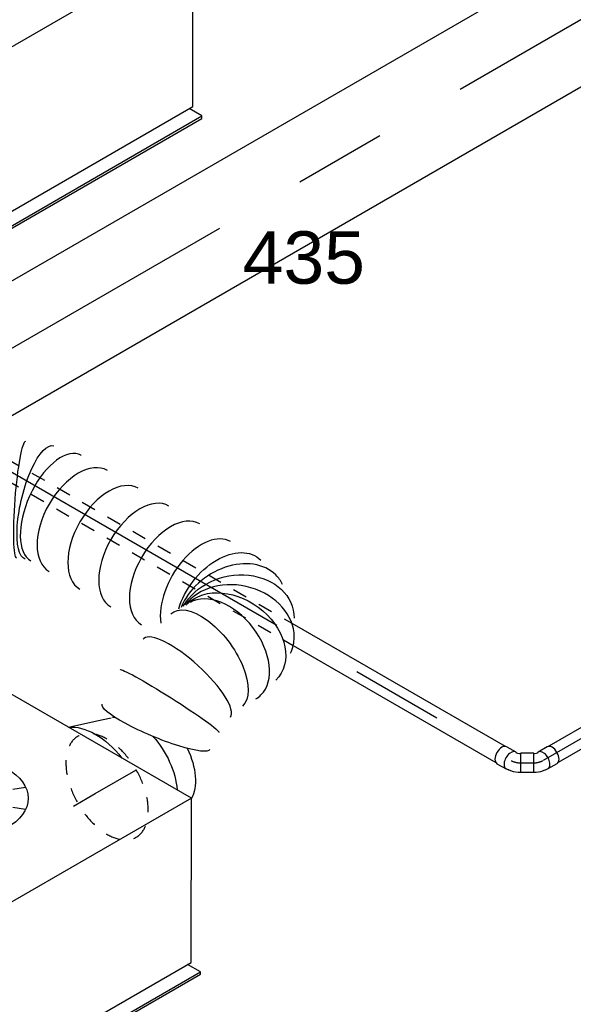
# Model space of a CAD drawing. Extents: x -138812 to 250702, y -18987 to 104055.
# Tile 30 of 193: x 22129 to 23080, y 24532 to 26222. Entities that reach past the tile are written whole.
import ezdxf
from ezdxf.enums import TextEntityAlignment as Align

# ---------------------------------------------------------------- set-up
doc = ezdxf.new("R2010")
doc.units = 0
doc.header["$LTSCALE"] = 50
doc.linetypes.add('CENTER2', pattern=[28.575, 19.05, -3.175, 3.175, -3.175])
doc.linetypes.add('STREEPJES', pattern=[0.1, 0.05, -0.05])
doc.layers.get('0').update_dxf_attribs({"linetype": 'CONTINUOUS'})
for name, color, linetype in [('WL524---_D', 153, 'CONTINUOUS'), ('WL524---_HARTLIJN', 8, 'CONTINUOUS'), ('WL570---_RETOUR_RST', 2, 'CONTINUOUS'), ('WL570---_RETOUR_RST_HL', 1, 'CONTINUOUS'), ('WL570---_TOEVOER', 3, 'CONTINUOUS'), ('WL570---_TOEVOER_HL', 8, 'CONTINUOUS'), ('WL570---_TOEVOER_RST', 2, 'CONTINUOUS'), ('WL570---_TOEVOER_RST_HL', 1, 'CONTINUOUS'), ('WM570---_RETOUR_RST_PR', 1, 'CONTINUOUS'), ('WM570---_TOEVOER_PR', 1, 'CONTINUOUS'), ('WM570---_TOEVOER_RST_PR', 1, 'CONTINUOUS')]:
    doc.layers.add(name, color=color, linetype=linetype)
doc.styles.add('BURO-018', font='ARIAL.TTF', dxfattribs={"height": 90})

# ---------------------------------------------------------------- blocks, each defined once
blk = doc.blocks.new('*U743')
at = {"color": 0, "ltscale": 10}
for p, q in [((15.9, 16, -2761.8), (107.6, 16, -2761.8)), ((15.9, -16, -2761.8), (107.6, -16, -2761.8))]:
    blk.add_line(p, q, dxfattribs=at)
at = {"layer": 'WL524---_HARTLIJN', "linetype": 'CENTER2'}
blk.add_line((0, 0, -2761.8), (128.5, 0, -2761.8), dxfattribs=at)
at = {"layer": 'WL524---_D', "color": 1, "style": 'BURO-018'}
blk.add_attdef('POSNR', text='', height=90, dxfattribs=at).set_placement((0, 0), align=Align.MIDDLE)
blk = doc.blocks.new('*U744')
at = {"color": 0, "ltscale": 10}
for p, q in [((15, 16, -1850.9), (108, 16, -1850.9)), ((339, 16, -1850.9), (357.7, 16, -1850.9)), ((977.8, 16, -1850.9), (1395.8, 16, -1850.9)), ((15, -16, -1850.9), (89.5, -16, -1850.9)), ((320.5, -16, -1850.9), (324.8, -16, -1850.9)), ((994.4, -16, -1850.9), (1395.8, -16, -1850.9))]:
    blk.add_line(p, q, dxfattribs=at)
at = {"color": 8, "linetype": 'STREEPJES', "ltscale": 10}
for p, q in [((108, 16, -1850.9), (339, 16, -1850.9)), ((357.7, 16, -1850.9), (977.8, 16, -1850.9)), ((89.5, -16, -1850.9), (320.5, -16, -1850.9)), ((324.8, -16, -1850.9), (994.4, -16, -1850.9))]:
    blk.add_line(p, q, dxfattribs=at)
at = {"layer": 'WL524---_HARTLIJN', "linetype": 'CENTER2'}
blk.add_line((0, 0, -1850.9), (1416.7, 0, -1850.9), dxfattribs=at)
at = {"layer": 'WL524---_D', "color": 1, "style": 'BURO-018'}
blk.add_attdef('POSNR', text='', height=90, dxfattribs=at).set_placement((0, 0), align=Align.MIDDLE)
blk = doc.blocks.new('*U745')
at = {"color": 0, "ltscale": 10}
for p, q in [((-4.4, 16.5, -2858.5), (-1.5, 17.6, -2858.5)), ((-1.5, 17.6, -2858.5), (0, 18.5, -2858.5)), ((0.3, 19.5, -2858.5), (0, 18.5, -2858.5)), ((19.3, 30.5, -2858.5), (0.3, 19.5, -2858.5)), ((17.1, -9.5, -2858.5), (0.3, 19.5, -2858.5)), ((36.1, 1.5, -2858.5), (19.3, 30.5, -2858.5)), ((-26.1, 16.8, -2858.5), (-8.2, 16.8, -2858.5)), ((-7.5, 16, -2858.5), (-6.7, 16, -2858.5)), ((-6.7, 16, -2858.5), (-4.4, 16.5, -2858.5)), ((36.1, 1.5, -2858.5), (17.1, -9.5, -2858.5)), ((-26.1, -16.8, -2858.5), (-8.2, -16.8, -2858.5)), ((-7.5, -16, -2858.5), (-3.9, -16, -2858.5)), ((-3.1, -15.9, -2858.5), (-3.9, -16, -2858.5)), ((-3.1, -15.9, -2858.5), (4.5, -14.4, -2858.5)), ((4.5, -14.4, -2858.5), (4.8, -14.3, -2858.5)), ((4.8, -14.3, -2858.5), (12.4, -11.3, -2858.5)), ((12.4, -11.3, -2858.5), (16, -9.3, -2858.5)), ((17.1, -9.5, -2858.5), (16, -9.3, -2858.5))]:
    blk.add_line(p, q, dxfattribs=at)
for centre, start_param, end_param in [((-8.2, 0, -2858.5), 2.879075, 6.59303), ((-26.1, 0, -2858.5), 3.141593, 6.283185)]:
    blk.add_ellipse(centre, major_axis=(0, -16.8), ratio=0.57735, start_param=start_param, end_param=end_param, dxfattribs=at)
at = {"layer": 'WL524---_HARTLIJN', "linetype": 'CENTER2'}
blk.add_ellipse((1.6, 15.7, -2858.5), major_axis=(19.2, 11.1), ratio=0.57735, start_param=3.926991, end_param=4.712389, dxfattribs=at)
at = {"layer": 'WL524---_D', "color": 1, "style": 'BURO-018'}
blk.add_attdef('POSNR', text='', height=90, dxfattribs=at).set_placement((0, 0), align=Align.MIDDLE)
blk = doc.blocks.new('*U746')
at = {"color": 0, "ltscale": 10}
for p, q in [((-4.4, 16.5, -2858.5), (-2.2, 17.2, -2858.5)), ((-2.2, 17.2, -2858.5), (-1.5, 17.6, -2858.5)), ((14.2, 27.6, -2858.5), (-1.3, 18.6, -2858.5)), ((-9, 16, -2858.5), (-7.5, 16, -2858.5)), ((-7.5, 16, -2858.5), (-4.4, 16.5, -2858.5)), ((-9, -16, -2858.5), (-5.1, -16, -2858.5)), ((-5, -16, -2858.5), (3, -14.8, -2858.5)), ((3.3, -14.7, -2858.5), (3, -14.8, -2858.5)), ((3.3, -14.7, -2858.5), (10.7, -12.2, -2858.5)), ((10.7, -12.2, -2858.5), (11.4, -11.9, -2858.5)), ((11.4, -11.9, -2858.5), (14.5, -10.1, -2858.5)), ((31, -1.5, -2858.5), (15.5, -10.5, -2858.5))]:
    blk.add_line(p, q, dxfattribs=at)
for centre, start_param, end_param in [((7.1, 4.1, -2858.5), 2.831748, 6.545703), ((22.6, 13.1, -2858.5), 3.141593, 6.283185)]:
    blk.add_ellipse(centre, major_axis=(-8.4, 14.5), ratio=0.57735, start_param=start_param, end_param=end_param, dxfattribs=at)
at = {"layer": 'WL524---_HARTLIJN', "linetype": 'CENTER2'}
blk.add_line((-31, 0, -2858.5), (-9.2, 0, -2858.5), dxfattribs=at)
blk.add_ellipse((-9.2, 12.8, -2858.5), major_axis=(22.2, 0), ratio=0.57735, start_param=4.712389, end_param=5.497787, dxfattribs=at)
at = {"layer": 'WL524---_D', "color": 1, "style": 'BURO-018'}
blk.add_attdef('POSNR', text='', height=90, dxfattribs=at).set_placement((0, 0), align=Align.MIDDLE)
blk = doc.blocks.new('*U965')
at = {"color": 0, "ltscale": 10}
for p, q in [((-276.4, 331.6, -3211.3), (-417.2, 87.7, -3211.3)), ((191.5, 331.6, -3211.3), (-276.4, 331.6, -3211.3)), ((-42.5, -73.5, -3211.3), (-276.4, 331.6, -3211.3)), ((425.4, -73.5, -3211.3), (191.5, 331.6, -3211.3)), ((-417.2, 87.7, -3211.3), (-183.3, -317.5, -3211.3)), ((-440.9, 77.8, -3211.3), (-438.9, 81.3, -3211.3)), ((-440.9, 77.8, -3211.3), (-198, -342.9, -3211.3)), ((-413.6, 81.3, -3211.3), (-438.9, 81.3, -3211.3)), ((-438.9, 81.3, -3211.3), (-196, -339.4, -3211.3)), ((-183.3, -317.5, -3211.3), (-42.5, -73.5, -3211.3)), ((425.4, -73.5, -3211.3), (-42.5, -73.5, -3211.3)), ((284.5, -317.5, -3211.3), (425.4, -73.5, -3211.3)), ((-183.3, -317.5, -3211.3), (284.5, -317.5, -3211.3)), ((289.9, -339.4, -3211.3), (277.2, -317.5, -3211.3)), ((-196, -339.4, -3211.3), (-198, -342.9, -3211.3)), ((-198, -342.9, -3211.3), (287.8, -342.9, -3211.3)), ((-196, -339.4, -3211.3), (289.9, -339.4, -3211.3)), ((287.8, -342.9, -3211.3), (289.9, -339.4, -3211.3))]:
    blk.add_line(p, q, dxfattribs=at)
at = {"color": 8, "linetype": 'STREEPJES', "ltscale": 10}
for q in [(-20.7, 205.6, -3211.3), (23.5, 217.4, -3211.3), (81.3, 205.6, -3211.3), (-39.4, 173.2, -3211.3), (137.4, 173.2, -3211.3), (-27.6, 129, -3211.3), (11.6, 84.9, -3211.3), (67.7, 52.5, -3211.3), (125.5, 40.7, -3211.3), (169.7, 52.5, -3211.3), (188.4, 84.9, -3211.3), (176.6, 129, -3211.3)]:
    blk.add_line((74.5, 129, -3211.3), q, dxfattribs=at)
at = {"color": 0, "ltscale": 10}
blk.add_ellipse((74.5, 129, -3211.3), major_axis=(108.3, -62.5), ratio=0.57735, dxfattribs=at)
at = {"layer": 'WL570---_TOEVOER_RST_HL', "linetype": 'CENTER2'}
blk.add_circle((0, 0, -3211.3), 0.075, dxfattribs=at)
at = {"layer": 'WL570---_TOEVOER_RST', "color": 1, "style": 'BURO-018'}
for tag in ['MC', 'Q']:
    blk.add_attdef(tag, text='', height=90, dxfattribs=at).set_placement((0, 0), align=Align.MIDDLE)
at = {"layer": 'WM570---_TOEVOER_RST_PR', "color": 1, "style": 'BURO-018'}
blk.add_attdef('POSNR', text='', height=90, dxfattribs=at).set_placement((0, 0), align=Align.MIDDLE)
blk = doc.blocks.new('*U968')
at = {"color": 0, "ltscale": 10}
for p, q in [((-276.4, 331.6, -1133.8), (-417.2, 87.7, -1133.8)), ((191.5, 331.6, -1133.8), (-276.4, 331.6, -1133.8)), ((-42.5, -73.5, -1133.8), (-276.4, 331.6, -1133.8)), ((425.4, -73.5, -1133.8), (191.5, 331.6, -1133.8)), ((-417.2, 87.7, -1133.8), (-183.3, -317.5, -1133.8)), ((-440.9, 77.8, -1133.8), (-438.9, 81.3, -1133.8)), ((-440.9, 77.8, -1133.8), (-198, -342.9, -1133.8)), ((-413.6, 81.3, -1133.8), (-438.9, 81.3, -1133.8)), ((-438.9, 81.3, -1133.8), (-196, -339.4, -1133.8)), ((-183.3, -317.5, -1133.8), (-42.5, -73.5, -1133.8)), ((425.4, -73.5, -1133.8), (-42.5, -73.5, -1133.8)), ((284.5, -317.5, -1133.8), (425.4, -73.5, -1133.8)), ((-183.3, -317.5, -1133.8), (284.5, -317.5, -1133.8)), ((289.9, -339.4, -1133.8), (277.2, -317.5, -1133.8)), ((-196, -339.4, -1133.8), (-198, -342.9, -1133.8)), ((-198, -342.9, -1133.8), (287.8, -342.9, -1133.8)), ((-196, -339.4, -1133.8), (289.9, -339.4, -1133.8)), ((287.8, -342.9, -1133.8), (289.9, -339.4, -1133.8))]:
    blk.add_line(p, q, dxfattribs=at)
at = {"color": 8, "linetype": 'STREEPJES', "ltscale": 10}
for q in [(-20.7, 205.6, -1133.8), (23.5, 217.4, -1133.8), (81.3, 205.6, -1133.8), (-39.4, 173.2, -1133.8), (137.4, 173.2, -1133.8), (-27.6, 129, -1133.8), (11.6, 84.9, -1133.8), (67.7, 52.5, -1133.8), (125.5, 40.7, -1133.8), (169.7, 52.5, -1133.8), (188.4, 84.9, -1133.8), (176.6, 129, -1133.8)]:
    blk.add_line((74.5, 129, -1133.8), q, dxfattribs=at)
at = {"color": 0, "ltscale": 10}
blk.add_ellipse((74.5, 129, -1133.8), major_axis=(108.3, -62.5), ratio=0.57735, dxfattribs=at)
at = {"layer": 'WL570---_RETOUR_RST_HL', "linetype": 'CENTER2'}
blk.add_circle((0, 0, -1133.8), 0.075, dxfattribs=at)
at = {"layer": 'WL570---_RETOUR_RST', "color": 1, "style": 'BURO-018'}
for tag in ['MC', 'Q']:
    blk.add_attdef(tag, text='', height=90, dxfattribs=at).set_placement((0, 0), align=Align.MIDDLE)
at = {"layer": 'WM570---_RETOUR_RST_PR', "color": 1, "style": 'BURO-018'}
blk.add_attdef('POSNR', text='', height=90, dxfattribs=at).set_placement((0, 0), align=Align.MIDDLE)
blk = doc.blocks.new('*U1055')
at = {"color": 0, "ltscale": 10}
for p, q in [((0, 100, -2580.1), (1826.8, 100, -2580.1)), ((306.3, -100, -2580.1), (315, -100, -2580.1)), ((350.4, -100, -2580.1), (1826.8, -100, -2580.1))]:
    blk.add_line(p, q, dxfattribs=at)
at = {"color": 8, "linetype": 'STREEPJES', "ltscale": 10}
for p, q in [((0, -100, -2580.1), (306.3, -100, -2580.1)), ((315, -100, -2580.1), (350.4, -100, -2580.1))]:
    blk.add_line(p, q, dxfattribs=at)
at = {"color": 0, "ltscale": 10, "extrusion": (2.67592e-17, -7.95482e-17, -1)}
blk.add_ellipse((1826.8, 0, -2580.1), major_axis=(0, 100), ratio=0.57735, start_param=0, end_param=3.141593, dxfattribs=at)
at = {"layer": 'WL570---_TOEVOER_HL', "linetype": 'CENTER2'}
blk.add_line((0, 0, -2580.1), (1826.8, 0, -2580.1), dxfattribs=at)
at = {"layer": 'WM570---_TOEVOER_PR', "color": 1, "style": 'BURO-018'}
blk.add_attdef('POSNR', text='', height=90, dxfattribs=at).set_placement((0, 0), align=Align.MIDDLE)
blk = doc.blocks.new('*U1057')
at = {"color": 0, "ltscale": 10}
blk.add_line((17.1, 121.7, -3028.3), (64.8, 106.7, -3028.3), dxfattribs=at)
at = {"color": 8, "linetype": 'STREEPJES', "ltscale": 10}
blk.add_line((64.8, 106.7, -3028.3), (91.2, 98.4, -3028.3), dxfattribs=at)
at = {"color": 0, "ltscale": 10, "extrusion": (2.67592e-17, -7.95482e-17, -1)}
for centre, major_axis, start_param, end_param in [((0, 0, -3028.3), (0, 125), 0.242084, 1.328712), ((0, 0, -3028.3), (0, 125), 0.242084, 1.328712), ((0, 0, -3028.3), (0, 125), 0.242084, 1.328712), ((80.9, 0, -3028.3), (0, 100), 1.20837, 2.277112), ((80.9, 0, -3028.3), (0, 100), 1.20837, 2.277112), ((121.3, 0, -3028.3), (0, 95), 1.694606, 2.821501), ((121.3, 0, -3028.3), (0, 95), 1.694606, 2.821501)]:
    blk.add_ellipse(centre, major_axis=major_axis, ratio=0.57735, start_param=start_param, end_param=end_param, dxfattribs=at)
at = {"color": 8, "linetype": 'STREEPJES', "ltscale": 10, "extrusion": (2.67592e-17, -7.95482e-17, -1)}
blk.add_ellipse((80.9, 0, -3028.3), major_axis=(0, 100), ratio=0.57735, start_param=0.179342, end_param=0.236851, dxfattribs=at)
blk.add_ellipse((80.9, 0, -3028.3), major_axis=(0, 100), ratio=0.57735, start_param=0.179342, end_param=0.236851, dxfattribs=at)
at = {"layer": 'WL570---_TOEVOER_RST_HL', "linetype": 'CENTER2'}
for p, q in [((-43.3, 0, -3028.3), (0, 0, -3028.3)), ((0, 0, -3028.3), (80.9, 0, -3028.3))]:
    blk.add_line(p, q, dxfattribs=at)
blk.add_circle((80.9, 0, -3028.3), 0.075, dxfattribs=at)
at = {"layer": 'WM570---_TOEVOER_RST_PR', "color": 1, "style": 'BURO-018'}
blk.add_attdef('POSNR', text='', height=90, dxfattribs=at).set_placement((0, 0), align=Align.MIDDLE)
blk = doc.blocks.new('*U1193')
at = {"color": 0, "ltscale": 10}
for p, q in [((116.2, 72.8, -2595.9), (116, 72.8, -2595.9)), ((157.9, 48.6, -2595.9), (157.8, 48.7, -2595.9))]:
    blk.add_line(p, q, dxfattribs=at)
at = {"color": 8, "linetype": 'STREEPJES', "ltscale": 10}
for centre, start_param, end_param in [((0, 0, -2595.9), 0.208231, 2.933362), ((-17.1, -534.6, -2595.9), 3.141593, 9.421636)]:
    blk.add_ellipse(centre, major_axis=(0, 100), ratio=0.57735, start_param=start_param, end_param=end_param, dxfattribs=at)
at = {"color": 0, "ltscale": 10}
for centre, major_axis, ratio, start_param, end_param in [((0, 0, -2595.9), (0, 100), 0.57735, 0, 0.208231), ((0, 0, -2595.9), (0, 100), 0.57735, 3.141593, 6.283185), ((13.4, 0, -2595.9), (10.1, 99.9), 0.497511, 3.191932, 6.232846), ((13.4, 0, -2595.9), (10.1, 99.9), 0.497511, 6.232846, 6.333525), ((72.7, -17.6, -2595.9), (-43.3, -90.4), 0.106869, 0.008217, 3.133375), ((101.2, -34.1, -2595.9), (56.7, 82.8), 0.106869, 0.008217, 3.133375), ((146.1, -76.6, -2595.9), (81.4, 58.7), 0.497511, 0.050339, 3.091253), ((146.1, -76.6, -2595.9), (81.4, 58.7), 0.497511, 6.232846, 6.333525), ((168.1, -114.7, -2595.9), (-86.6, -50), 0.57735, 3.141593, 6.283185), ((0, 0, -2595.9), (0, 100), 0.57735, 2.933362, 3.141593), ((198.6, -167.6, -2595.9), (-86.6, -50), 0.57735, 3.141593, 6.283185), ((229.2, -220.5, -2595.9), (-86.6, -50), 0.57735, 3.141593, 6.283185), ((259.7, -273.4, -2595.9), (-86.6, -50), 0.57735, 3.141593, 6.283185), ((290.3, -326.3, -2595.9), (-86.6, -50), 0.57735, 3.141593, 5.655202), ((316.9, -383.2, -2595.9), (100.3, 8.7), 0.750739, 0.1323, 2.280047), ((306.8, -416, -2595.9), (-74.4, 68.1), 0.803023, 3.317032, 5.939391), ((271.9, -431.8, -2595.9), (13.1, -99.6), 0.646887, 0.084959, 3.056633), ((194.6, -441.7, -2595.9), (-30.5, 95.6), 0.287337, 6.257145, 6.309226), ((194.6, -441.7, -2595.9), (-30.5, 95.6), 0.287337, 3.167633, 6.257145), ((316.9, -383.2, -2595.9), (100.3, 8.7), 0.750739, 6.150885, 6.415485), ((306.8, -416, -2595.9), (-74.4, 68.1), 0.803023, 2.966153, 3.317032), ((271.9, -431.8, -2595.9), (13.1, -99.6), 0.646887, 6.198226, 6.368145)]:
    blk.add_ellipse(centre, major_axis=major_axis, ratio=ratio, start_param=start_param, end_param=end_param, dxfattribs=at)
at = {"color": 0, "ltscale": 10, "extrusion": (2.67592e-17, -7.95482e-17, -1)}
for centre, major_axis, ratio, start_param, end_param in [((42.8, -6, -2595.9), (28.3, 96.2), 0.313149, 6.256783, 9.398376), ((126.2, -54.2, -2595.9), (-69.2, -72.6), 0.313149, 0.026402, 3.167995), ((311.5, -363.1, -2595.9), (92.8, 38.5), 0.646887, 4.166828, 6.368145), ((315.3, -401.3, -2595.9), (-96.1, 30.4), 0.803023, 0.617662, 3.317032), ((239.5, -431.8, -2595.9), (-11, 99.9), 0.490246, 6.229449, 9.371042), ((292, -426.4, -2595.9), (42.6, -91.2), 0.750739, 3.273893, 6.415485), ((149.2, -460.9, -2595.9), (46.6, -88.9), 0.060492, 3.136547, 6.278139), ((107, -487.7, -2595.9), (-60.8, 79.8), 0.171379, 3.156268, 6.297861)]:
    blk.add_ellipse(centre, major_axis=major_axis, ratio=ratio, start_param=start_param, end_param=end_param, dxfattribs=at)
at = {"layer": 'WM570---_TOEVOER_PR', "color": 1, "style": 'BURO-018'}
blk.add_attdef('POSNR', text='', height=90, dxfattribs=at).set_placement((0, 0), align=Align.MIDDLE)

msp = doc.modelspace()

# ---------------------------------------------------------------- block references
at = {"layer": 'WL524---_D'}
for name, p, rotation in [('*U744', (21745.65239, 25659.02562, 1850.89738), 329.9999999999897), ('*U743', (23139.01805, 25014.9063, 2761.81966), 210.0000000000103), ('*U745', (22979.65892, 24946.57162, 2858.45949), 329.9999999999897)]:
    msp.add_blockref(name, p, dxfattribs=dict(at, rotation=rotation))
msp.add_blockref('*U746', (23020.65892, 24946.57162, 2858.45949), dxfattribs=at)
at = {"layer": 'WL570---_RETOUR_RST'}
ref = msp.add_blockref('*U968', (22021.31348, 26205.88468, 1133.81353), dxfattribs=dict(at, rotation=30.00000000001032))
ref.add_attrib('Q', '435', dxfattribs={"color": 1, "height": 90, "style": 'BURO-018'}).set_placement((22617.04201, 25813.96632), align=Align.MIDDLE)
ref.add_attrib('MC', 'A', dxfattribs={"color": 1, "height": 90, "style": 'BURO-018'}).set_placement((22617.04201, 26597.80304), align=Align.MIDDLE)
at = {"layer": 'WL570---_TOEVOER', "rotation": 30.00000000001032}
for name, p in [('*U1055', (21647.85477, 25388.31871, 2580.14492)), ('*U1193', (22026.76662, 25377.14809, 2595.94256))]:
    msp.add_blockref(name, p, dxfattribs=at)
at = {"layer": 'WL570---_TOEVOER_RST'}
ref = msp.add_blockref('*U965', (22018.71978, 24736.85311, 3211.3379), dxfattribs=dict(at, rotation=30.00000000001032))
ref.add_attrib('Q', '290', dxfattribs={"color": 1, "height": 90, "style": 'BURO-018'}).set_placement((21574.5585, 24088.49811), align=Align.MIDDLE)
ref.add_attrib('MC', 'W', dxfattribs={"color": 1, "height": 90, "style": 'BURO-018'}).set_placement((21235.14724, 24676.37565), align=Align.MIDDLE)
at = {"layer": 'WL570---_TOEVOER_RST', "rotation": 30.00000000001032}
msp.add_blockref('*U1057', (22258.78254, 24893.82458, 3028.31786), dxfattribs=at)

doc.saveas('drawing.dxf')
